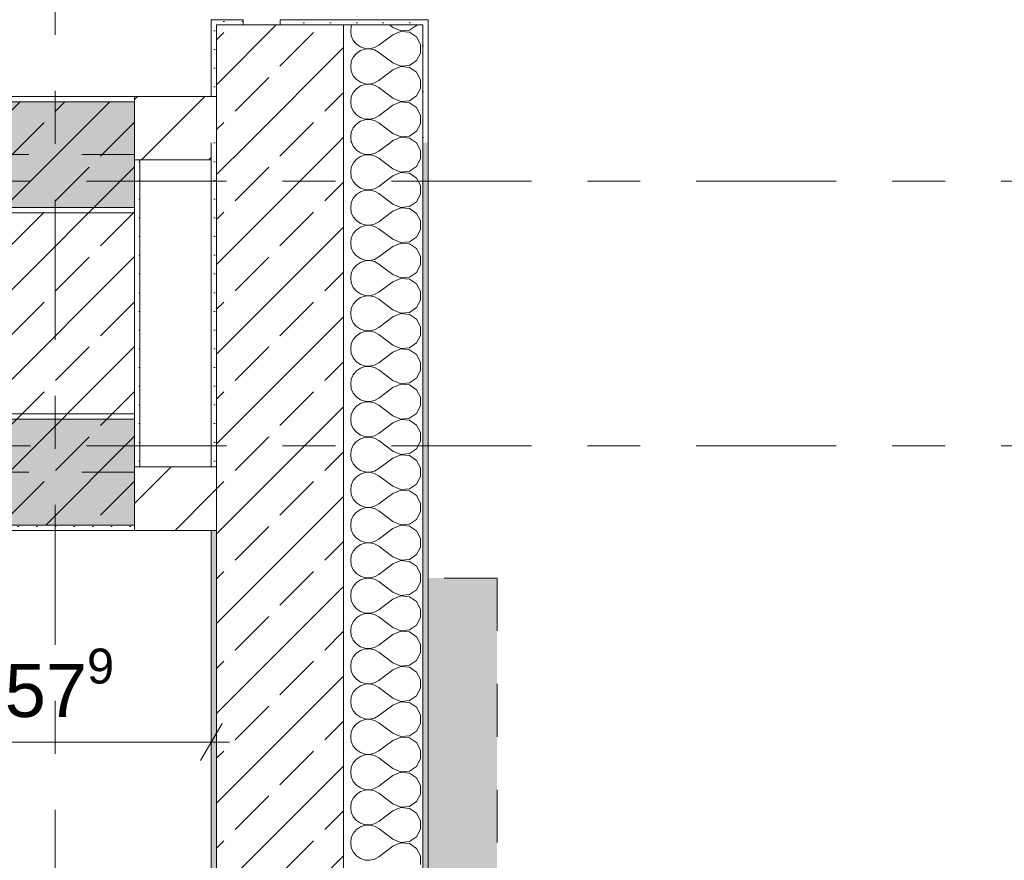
# Model space of a CAD drawing. Header units: metres. Extents: x -3.6 to 84.5, y -11 to 16.8.
# Tile 202 of 225: x 61.7 to 63.5, y 4.6 to 6.2. Entities that reach past the tile are written whole.
import ezdxf

# ---------------------------------------------------------------- set-up
doc = ezdxf.new("R2010")
doc.units = ezdxf.units.M
doc.header["$MEASUREMENT"] = 0
for name, pattern in [('Achse', [0.2, 0.1, -0.05, 0, -0.05]), ('Strichlinie doppelt', [0.546806, 0.264583, -0.105833, 0.070556, -0.105833]), ('Strichlinie eng', [0.115, 0.075, -0.04]), ('Wipeout_Contour', [1, 0, -1])]:
    doc.linetypes.add(name, pattern=pattern)
for name, color, linetype in [('155 - Bemaßung_ Beschriftung.Ausbau - Deckenelemente', 7, 'Continuous'), ('301 - Elemente.Linie', 7, 'Continuous'), ('302 - Elemente.Schraffur', 7, 'Continuous'), ('451 - Universal.Achsen Raster', 7, 'Continuous'), ('604 - Struktur.Wand Aussen', 7, 'Continuous'), ('605 - Struktur.Wand Innen', 7, 'Continuous'), ('607 - Struktur.Stütze', 7, 'Continuous'), ('608 - Struktur.Träger', 7, 'Continuous')]:
    doc.layers.add(name, color=color, linetype=linetype)
doc.styles.add('ERSTELLTER_STIL_2', font='txt')
doc.dimstyles.new('ERSTELLTER_STIL__1', dxfattribs={"dimtxt": 0.1, "dimasz": 0.0532, "dimexe": 0.18, "dimexo": 0.0625, "dimgap": 0, "dimtad": 1, "dimtih": 1, "dimtoh": 1, "dimzin": 0, "dimdsep": 46, "dimtxsty": 'ERSTELLTER_STIL_2', "dimblk": 'ARROWHEAD_2', "dimblk1": 'ARROWHEAD_2', "dimblk2": 'ARROWHEAD_2', "dimcen": 0.09, "dimse1": 1, "dimse2": 1, "dimclrd": 7, "dimclre": 7, "dimclrt": 7, "dimazin": 0, "dimtfac": 1, "dimtdec": 4, "dimtmove": 0, "dimatfit": 3, "dimfxl": 1, "dimtolj": 1, "dimtzin": 0, "dimarcsym": 0})
pattern_1 = [(45, (0, 0), (-0.08485281, 0.08485281), []), (45, (-0.04243, 0.04243), (-0.08485281, 0.08485281), [0.09, -0.03])]
pattern_2 = [(45, (0, 0), (-0.01767767, 0.01767767), [0, -0.025])]
pattern_3 = [(45, (0, 0), (-0.06363961, 0.06363961), [])]
pattern_4 = [(0, (0, 0), (0, 0.08660254), [0, -0.05]), (0, (0.025, 0.0433), (0, 0.08660254), [0, -0.05])]

# ---------------------------------------------------------------- blocks, each defined once
blk = doc.blocks.new('*X67')
at = {"layer": '604 - Struktur.Wand Aussen', "color": 7, "linetype": 'Continuous', "lineweight": 5}
for p, q in [((62.2896, 6.1424), (62.2884, 6.1333)), ((62.2908, 6.145), (62.2896, 6.1424)), ((62.3684, 6.14), (62.3617, 6.145)), ((62.3995, 6.1352), (62.413, 6.1442)), ((62.413, 6.1442), (62.4134, 6.145)), ((62.2884, 6.1333), (62.2896, 6.1242)), ((62.2896, 6.1242), (62.2933, 6.1158)), ((62.3684, 6.1267), (62.3417, 6.1067)), ((62.3684, 6.14), (62.3833, 6.1337)), ((62.3833, 6.133), (62.3684, 6.1267)), ((62.3833, 6.1337), (62.3995, 6.1352)), ((62.3995, 6.1314), (62.3833, 6.133)), ((62.413, 6.1224), (62.3995, 6.1314)), ((62.2933, 6.1158), (62.2992, 6.1087)), ((62.2992, 6.1087), (62.3068, 6.1035)), ((62.3336, 6.1022), (62.3417, 6.1067)), ((62.4207, 6.1081), (62.413, 6.1224)), ((62.4207, 6.0919), (62.4207, 6.1081)), ((62.2992, 6.0913), (62.2933, 6.0842)), ((62.3068, 6.0965), (62.2992, 6.0913)), ((62.3068, 6.1035), (62.3155, 6.1006)), ((62.3155, 6.0994), (62.3068, 6.0965)), ((62.3155, 6.1006), (62.3247, 6.1001)), ((62.3247, 6.0999), (62.3155, 6.0994)), ((62.3247, 6.1001), (62.3336, 6.1022)), ((62.3336, 6.0978), (62.3247, 6.0999)), ((62.3417, 6.0933), (62.3336, 6.0978)), ((62.3684, 6.0733), (62.3417, 6.0933)), ((62.413, 6.0776), (62.4207, 6.0919)), ((62.2896, 6.0758), (62.2884, 6.0667)), ((62.2933, 6.0842), (62.2896, 6.0758)), ((62.3684, 6.0733), (62.3833, 6.067)), ((62.3833, 6.067), (62.3995, 6.0686)), ((62.3995, 6.0686), (62.413, 6.0776)), ((62.2884, 6.0667), (62.2896, 6.0576)), ((62.2896, 6.0576), (62.2933, 6.0491)), ((62.2933, 6.0491), (62.2992, 6.0421)), ((62.3684, 6.06), (62.3417, 6.04)), ((62.3833, 6.0663), (62.3684, 6.06)), ((62.3995, 6.0648), (62.3833, 6.0663)), ((62.413, 6.0558), (62.3995, 6.0648)), ((62.4207, 6.0415), (62.413, 6.0558)), ((62.2992, 6.0421), (62.3068, 6.0369)), ((62.3068, 6.0369), (62.3155, 6.0339)), ((62.3155, 6.0328), (62.3068, 6.0298)), ((62.3155, 6.0339), (62.3247, 6.0335)), ((62.3247, 6.0332), (62.3155, 6.0328)), ((62.3247, 6.0335), (62.3336, 6.0355)), ((62.3336, 6.0311), (62.3247, 6.0332)), ((62.3336, 6.0355), (62.3417, 6.04)), ((62.3417, 6.0267), (62.3336, 6.0311)), ((62.4207, 6.0252), (62.4207, 6.0415)), ((62.2933, 6.0175), (62.2896, 6.0091)), ((62.2992, 6.0246), (62.2933, 6.0175)), ((62.3068, 6.0298), (62.2992, 6.0246)), ((62.3684, 6.0067), (62.3417, 6.0267)), ((62.413, 6.0109), (62.4207, 6.0252)), ((62.2896, 6.0091), (62.2884, 6)), ((62.2884, 6), (62.2896, 5.9909)), ((62.3684, 5.9933), (62.3417, 5.9733)), ((62.3684, 6.0067), (62.3833, 6.0004)), ((62.3833, 5.9996), (62.3684, 5.9933)), ((62.3833, 6.0004), (62.3995, 6.0019)), ((62.3995, 5.9981), (62.3833, 5.9996)), ((62.3995, 6.0019), (62.413, 6.0109)), ((62.413, 5.9891), (62.3995, 5.9981)), ((62.2896, 5.9909), (62.2933, 5.9825)), ((62.2933, 5.9825), (62.2992, 5.9754)), ((62.2992, 5.9754), (62.3068, 5.9702)), ((62.4207, 5.9748), (62.413, 5.9891)), ((62.4207, 5.9585), (62.4207, 5.9748)), ((62.2992, 5.9579), (62.2933, 5.9509)), ((62.3068, 5.9631), (62.2992, 5.9579)), ((62.3068, 5.9702), (62.3155, 5.9672)), ((62.3155, 5.9661), (62.3068, 5.9631)), ((62.3155, 5.9672), (62.3247, 5.9668)), ((62.3247, 5.9665), (62.3155, 5.9661)), ((62.3247, 5.9668), (62.3336, 5.9689)), ((62.3336, 5.9645), (62.3247, 5.9665)), ((62.3336, 5.9689), (62.3417, 5.9733)), ((62.3417, 5.96), (62.3336, 5.9645)), ((62.3684, 5.94), (62.3417, 5.96)), ((62.413, 5.9442), (62.4207, 5.9585)), ((62.2896, 5.9424), (62.2884, 5.9333)), ((62.2933, 5.9509), (62.2896, 5.9424)), ((62.3684, 5.94), (62.3833, 5.9337)), ((62.3995, 5.9352), (62.413, 5.9442)), ((62.2884, 5.9333), (62.2896, 5.9242)), ((62.2896, 5.9242), (62.2904, 5.9225)), ((62.3684, 5.9267), (62.3628, 5.9225)), ((62.3833, 5.933), (62.3684, 5.9267)), ((62.3833, 5.9337), (62.3995, 5.9352)), ((62.3995, 5.9314), (62.3833, 5.933)), ((62.4129, 5.9225), (62.3995, 5.9314))]:
    blk.add_line(p, q, dxfattribs=at)
blk = doc.blocks.new('*X109')
at = {"layer": '604 - Struktur.Wand Aussen', "color": 7, "linetype": 'Continuous', "lineweight": 5}
for p, q in [((62.2904, 5.9225), (62.2933, 5.9158)), ((62.3628, 5.9225), (62.3417, 5.9067)), ((62.413, 5.9224), (62.4129, 5.9225)), ((62.4207, 5.9081), (62.413, 5.9224)), ((62.2933, 5.9158), (62.2992, 5.9087)), ((62.2992, 5.9087), (62.3068, 5.9035)), ((62.3068, 5.9035), (62.3155, 5.9006)), ((62.3155, 5.9006), (62.3247, 5.9001)), ((62.3247, 5.8999), (62.3155, 5.8994)), ((62.3247, 5.9001), (62.3336, 5.9022)), ((62.3336, 5.8978), (62.3247, 5.8999)), ((62.3336, 5.9022), (62.3417, 5.9067)), ((62.4207, 5.8919), (62.4207, 5.9081)), ((62.2933, 5.8842), (62.2896, 5.8758)), ((62.2992, 5.8913), (62.2933, 5.8842)), ((62.3068, 5.8965), (62.2992, 5.8913)), ((62.3155, 5.8994), (62.3068, 5.8965)), ((62.3417, 5.8933), (62.3336, 5.8978)), ((62.3684, 5.8733), (62.3417, 5.8933)), ((62.413, 5.8776), (62.4207, 5.8919)), ((62.2896, 5.8758), (62.2884, 5.8667)), ((62.2884, 5.8667), (62.2896, 5.8576)), ((62.3684, 5.8733), (62.3833, 5.867)), ((62.3833, 5.8663), (62.3684, 5.86)), ((62.3833, 5.867), (62.3995, 5.8686)), ((62.3995, 5.8648), (62.3833, 5.8663)), ((62.3995, 5.8686), (62.413, 5.8776)), ((62.413, 5.8558), (62.3995, 5.8648)), ((62.2896, 5.8576), (62.2933, 5.8491)), ((62.2933, 5.8491), (62.2992, 5.8421)), ((62.3684, 5.86), (62.3417, 5.84)), ((62.4207, 5.8415), (62.413, 5.8558)), ((62.2992, 5.8421), (62.3068, 5.8369)), ((62.3068, 5.8298), (62.2992, 5.8246)), ((62.3068, 5.8369), (62.3155, 5.8339)), ((62.3155, 5.8328), (62.3068, 5.8298)), ((62.3155, 5.8339), (62.3247, 5.8335)), ((62.3247, 5.8332), (62.3155, 5.8328)), ((62.3247, 5.8335), (62.3336, 5.8355)), ((62.3336, 5.8311), (62.3247, 5.8332)), ((62.3336, 5.8355), (62.3417, 5.84)), ((62.3417, 5.8267), (62.3336, 5.8311)), ((62.3684, 5.8067), (62.3417, 5.8267)), ((62.4207, 5.8252), (62.4207, 5.8415)), ((62.2896, 5.8091), (62.2884, 5.8)), ((62.2933, 5.8175), (62.2896, 5.8091)), ((62.2992, 5.8246), (62.2933, 5.8175)), ((62.3995, 5.8019), (62.413, 5.8109)), ((62.413, 5.8109), (62.4207, 5.8252)), ((62.2884, 5.8), (62.2896, 5.7909)), ((62.2896, 5.7909), (62.2933, 5.7825)), ((62.3684, 5.7933), (62.3417, 5.7733)), ((62.3684, 5.8067), (62.3833, 5.8004)), ((62.3833, 5.7996), (62.3684, 5.7933)), ((62.3833, 5.8004), (62.3995, 5.8019)), ((62.3995, 5.7981), (62.3833, 5.7996)), ((62.413, 5.7891), (62.3995, 5.7981)), ((62.4207, 5.7748), (62.413, 5.7891)), ((62.2933, 5.7825), (62.2992, 5.7754)), ((62.2992, 5.7754), (62.3068, 5.7702)), ((62.3068, 5.7702), (62.3155, 5.7672)), ((62.3336, 5.7689), (62.3417, 5.7733)), ((62.4207, 5.7585), (62.4207, 5.7748)), ((62.2992, 5.7579), (62.2933, 5.7509)), ((62.3068, 5.7631), (62.2992, 5.7579)), ((62.3155, 5.7661), (62.3068, 5.7631)), ((62.3155, 5.7672), (62.3247, 5.7668)), ((62.3247, 5.7665), (62.3155, 5.7661)), ((62.3247, 5.7668), (62.3336, 5.7689)), ((62.3336, 5.7645), (62.3247, 5.7665)), ((62.3417, 5.76), (62.3336, 5.7645)), ((62.3684, 5.74), (62.3417, 5.76)), ((62.413, 5.7442), (62.4207, 5.7585)), ((62.2896, 5.7424), (62.2884, 5.7333)), ((62.2884, 5.7333), (62.2896, 5.7242)), ((62.2933, 5.7509), (62.2896, 5.7424)), ((62.3684, 5.74), (62.3833, 5.7337)), ((62.3833, 5.733), (62.3684, 5.7267)), ((62.3833, 5.7337), (62.3995, 5.7352)), ((62.3995, 5.7314), (62.3833, 5.733)), ((62.3995, 5.7352), (62.413, 5.7442)), ((62.2896, 5.7242), (62.2933, 5.7158)), ((62.2933, 5.7158), (62.2992, 5.7087)), ((62.3684, 5.7267), (62.3417, 5.7067)), ((62.413, 5.7224), (62.3995, 5.7314)), ((62.4207, 5.7081), (62.413, 5.7224)), ((62.2992, 5.7087), (62.3068, 5.7035)), ((62.3068, 5.6965), (62.2992, 5.6913)), ((62.3068, 5.7035), (62.3155, 5.7006)), ((62.3155, 5.6994), (62.3068, 5.6965)), ((62.3155, 5.7006), (62.3247, 5.7001)), ((62.3247, 5.6999), (62.3155, 5.6994)), ((62.3247, 5.7001), (62.3336, 5.7022)), ((62.3336, 5.6978), (62.3247, 5.6999)), ((62.3336, 5.7022), (62.3417, 5.7067)), ((62.3417, 5.6933), (62.3336, 5.6978)), ((62.4207, 5.6919), (62.4207, 5.7081)), ((62.2933, 5.6842), (62.2896, 5.6758)), ((62.2992, 5.6913), (62.2933, 5.6842)), ((62.3684, 5.6733), (62.3417, 5.6933)), ((62.3995, 5.6686), (62.413, 5.6776)), ((62.413, 5.6776), (62.4207, 5.6919)), ((62.2896, 5.6758), (62.2884, 5.6667)), ((62.2884, 5.6667), (62.2896, 5.6576)), ((62.3684, 5.66), (62.3417, 5.64)), ((62.3684, 5.6733), (62.3833, 5.667)), ((62.3833, 5.6663), (62.3684, 5.66)), ((62.3833, 5.667), (62.3995, 5.6686)), ((62.3995, 5.6648), (62.3833, 5.6663)), ((62.413, 5.6558), (62.3995, 5.6648)), ((62.2896, 5.6576), (62.2933, 5.6491)), ((62.2933, 5.6491), (62.2992, 5.6421)), ((62.2992, 5.6421), (62.3068, 5.6369)), ((62.3336, 5.6355), (62.3417, 5.64)), ((62.4207, 5.6415), (62.413, 5.6558)), ((62.4207, 5.6252), (62.4207, 5.6415)), ((62.2992, 5.6246), (62.2933, 5.6175)), ((62.3068, 5.6298), (62.2992, 5.6246)), ((62.3068, 5.6369), (62.3155, 5.6339)), ((62.3155, 5.6328), (62.3068, 5.6298)), ((62.3155, 5.6339), (62.3247, 5.6335)), ((62.3247, 5.6332), (62.3155, 5.6328)), ((62.3247, 5.6335), (62.3336, 5.6355)), ((62.3336, 5.6311), (62.3247, 5.6332)), ((62.3417, 5.6267), (62.3336, 5.6311)), ((62.3684, 5.6067), (62.3417, 5.6267)), ((62.413, 5.6109), (62.4207, 5.6252)), ((62.2896, 5.6091), (62.2884, 5.6)), ((62.2933, 5.6175), (62.2896, 5.6091)), ((62.3684, 5.6067), (62.3833, 5.6004)), ((62.3995, 5.6019), (62.413, 5.6109)), ((62.2884, 5.6), (62.2896, 5.5909)), ((62.2896, 5.5909), (62.2933, 5.5825)), ((62.3684, 5.5933), (62.3417, 5.5733)), ((62.3833, 5.5996), (62.3684, 5.5933)), ((62.3833, 5.6004), (62.3995, 5.6019)), ((62.3995, 5.5981), (62.3833, 5.5996)), ((62.413, 5.5891), (62.3995, 5.5981)), ((62.4207, 5.5748), (62.413, 5.5891)), ((62.2933, 5.5825), (62.2992, 5.5754)), ((62.2992, 5.5754), (62.3068, 5.5702)), ((62.3068, 5.5702), (62.3155, 5.5672)), ((62.3155, 5.5661), (62.3068, 5.5631)), ((62.3155, 5.5672), (62.3247, 5.5668)), ((62.3247, 5.5665), (62.3155, 5.5661)), ((62.3247, 5.5668), (62.3336, 5.5689)), ((62.3336, 5.5645), (62.3247, 5.5665)), ((62.3336, 5.5689), (62.3417, 5.5733)), ((62.4207, 5.5585), (62.4207, 5.5748)), ((62.2933, 5.5509), (62.2896, 5.5424)), ((62.2992, 5.5579), (62.2933, 5.5509)), ((62.3068, 5.5631), (62.2992, 5.5579)), ((62.3417, 5.56), (62.3336, 5.5645)), ((62.3684, 5.54), (62.3417, 5.56)), ((62.413, 5.5442), (62.4207, 5.5585)), ((62.2896, 5.5424), (62.2884, 5.5333)), ((62.2884, 5.5333), (62.2896, 5.5242)), ((62.3684, 5.54), (62.3833, 5.5337)), ((62.3833, 5.533), (62.3684, 5.5267)), ((62.3833, 5.5337), (62.3995, 5.5352)), ((62.3995, 5.5314), (62.3833, 5.533)), ((62.3995, 5.5352), (62.413, 5.5442)), ((62.413, 5.5224), (62.3995, 5.5314)), ((62.2896, 5.5242), (62.2933, 5.5158)), ((62.2933, 5.5158), (62.2992, 5.5087)), ((62.3684, 5.5267), (62.3417, 5.5067)), ((62.4207, 5.5081), (62.413, 5.5224)), ((62.2992, 5.4913), (62.2933, 5.4842)), ((62.2992, 5.5087), (62.3068, 5.5035)), ((62.3068, 5.4965), (62.2992, 5.4913)), ((62.3068, 5.5035), (62.3155, 5.5006)), ((62.3155, 5.4994), (62.3068, 5.4965)), ((62.3155, 5.5006), (62.3247, 5.5001)), ((62.3247, 5.4999), (62.3155, 5.4994)), ((62.3247, 5.5001), (62.3336, 5.5022)), ((62.3336, 5.4978), (62.3247, 5.4999)), ((62.3336, 5.5022), (62.3417, 5.5067)), ((62.3417, 5.4933), (62.3336, 5.4978)), ((62.3684, 5.4733), (62.3417, 5.4933)), ((62.413, 5.4776), (62.4207, 5.4919)), ((62.4207, 5.4919), (62.4207, 5.5081)), ((62.2896, 5.4758), (62.2884, 5.4667)), ((62.2933, 5.4842), (62.2896, 5.4758)), ((62.3684, 5.4733), (62.3833, 5.467)), ((62.3995, 5.4686), (62.413, 5.4776)), ((62.2884, 5.4667), (62.2896, 5.4576)), ((62.2896, 5.4576), (62.2933, 5.4491)), ((62.3684, 5.46), (62.3417, 5.44)), ((62.3833, 5.4663), (62.3684, 5.46)), ((62.3833, 5.467), (62.3995, 5.4686)), ((62.3995, 5.4648), (62.3833, 5.4663)), ((62.413, 5.4558), (62.3995, 5.4648)), ((62.4207, 5.4415), (62.413, 5.4558)), ((62.2933, 5.4491), (62.2992, 5.4421)), ((62.2992, 5.4421), (62.3068, 5.4369)), ((62.3068, 5.4369), (62.3155, 5.4339)), ((62.3247, 5.4335), (62.3336, 5.4355)), ((62.3336, 5.4355), (62.3417, 5.44)), ((62.4207, 5.4252), (62.4207, 5.4415)), ((62.2933, 5.4175), (62.2896, 5.4091)), ((62.2992, 5.4246), (62.2933, 5.4175)), ((62.3068, 5.4298), (62.2992, 5.4246)), ((62.3155, 5.4328), (62.3068, 5.4298)), ((62.3155, 5.4339), (62.3247, 5.4335)), ((62.3247, 5.4332), (62.3155, 5.4328)), ((62.3336, 5.4311), (62.3247, 5.4332)), ((62.3417, 5.4267), (62.3336, 5.4311)), ((62.3684, 5.4067), (62.3417, 5.4267)), ((62.413, 5.4109), (62.4207, 5.4252)), ((62.2896, 5.4091), (62.2884, 5.4)), ((62.2884, 5.4), (62.2896, 5.3909)), ((62.3684, 5.4067), (62.3833, 5.4004)), ((62.3833, 5.3996), (62.3684, 5.3933)), ((62.3833, 5.4004), (62.3995, 5.4019)), ((62.3995, 5.3981), (62.3833, 5.3996)), ((62.3995, 5.4019), (62.413, 5.4109)), ((62.413, 5.3891), (62.3995, 5.3981)), ((62.2896, 5.3909), (62.2933, 5.3825)), ((62.2933, 5.3825), (62.2992, 5.3754)), ((62.3684, 5.3933), (62.3417, 5.3733)), ((62.4207, 5.3748), (62.413, 5.3891)), ((62.2992, 5.3754), (62.3068, 5.3702)), ((62.3068, 5.3631), (62.2992, 5.3579)), ((62.3068, 5.3702), (62.3155, 5.3672)), ((62.3155, 5.3661), (62.3068, 5.3631)), ((62.3155, 5.3672), (62.3247, 5.3668)), ((62.3247, 5.3665), (62.3155, 5.3661)), ((62.3247, 5.3668), (62.3336, 5.3689)), ((62.3336, 5.3645), (62.3247, 5.3665)), ((62.3336, 5.3689), (62.3417, 5.3733)), ((62.3417, 5.36), (62.3336, 5.3645)), ((62.4207, 5.3585), (62.4207, 5.3748)), ((62.2896, 5.3424), (62.2884, 5.3333)), ((62.2933, 5.3509), (62.2896, 5.3424)), ((62.2992, 5.3579), (62.2933, 5.3509)), ((62.3684, 5.34), (62.3417, 5.36)), ((62.3995, 5.3352), (62.413, 5.3442)), ((62.413, 5.3442), (62.4207, 5.3585)), ((62.2884, 5.3333), (62.2896, 5.3242)), ((62.2896, 5.3242), (62.2933, 5.3158)), ((62.3684, 5.3267), (62.3417, 5.3067)), ((62.3684, 5.34), (62.3833, 5.3337)), ((62.3833, 5.333), (62.3684, 5.3267)), ((62.3833, 5.3337), (62.3995, 5.3352)), ((62.3995, 5.3314), (62.3833, 5.333)), ((62.413, 5.3224), (62.3995, 5.3314)), ((62.2933, 5.3158), (62.2992, 5.3087)), ((62.2992, 5.3087), (62.3068, 5.3035)), ((62.3336, 5.3022), (62.3417, 5.3067)), ((62.4207, 5.3081), (62.413, 5.3224)), ((62.4207, 5.2919), (62.4207, 5.3081)), ((62.2992, 5.2913), (62.2933, 5.2842)), ((62.3068, 5.2965), (62.2992, 5.2913)), ((62.3068, 5.3035), (62.3155, 5.3006)), ((62.3155, 5.2994), (62.3068, 5.2965)), ((62.3155, 5.3006), (62.3247, 5.3001)), ((62.3247, 5.2999), (62.3155, 5.2994)), ((62.3247, 5.3001), (62.3336, 5.3022)), ((62.3336, 5.2978), (62.3247, 5.2999)), ((62.3417, 5.2933), (62.3336, 5.2978)), ((62.3684, 5.2733), (62.3417, 5.2933)), ((62.413, 5.2776), (62.4207, 5.2919)), ((62.2896, 5.2758), (62.2884, 5.2667)), ((62.2933, 5.2842), (62.2896, 5.2758)), ((62.3684, 5.2733), (62.3833, 5.267)), ((62.3833, 5.267), (62.3995, 5.2686)), ((62.3995, 5.2686), (62.413, 5.2776)), ((62.2884, 5.2667), (62.2896, 5.2576)), ((62.2896, 5.2576), (62.2933, 5.2491)), ((62.2933, 5.2491), (62.2992, 5.2421)), ((62.3684, 5.26), (62.3417, 5.24)), ((62.3833, 5.2663), (62.3684, 5.26)), ((62.3995, 5.2648), (62.3833, 5.2663)), ((62.413, 5.2558), (62.3995, 5.2648)), ((62.4207, 5.2415), (62.413, 5.2558)), ((62.2992, 5.2421), (62.3068, 5.2369)), ((62.3068, 5.2298), (62.2992, 5.2246)), ((62.3068, 5.2369), (62.3155, 5.2339)), ((62.3155, 5.2328), (62.3068, 5.2298)), ((62.3155, 5.2339), (62.3247, 5.2335)), ((62.3247, 5.2332), (62.3155, 5.2328)), ((62.3247, 5.2335), (62.3336, 5.2355)), ((62.3336, 5.2311), (62.3247, 5.2332)), ((62.3336, 5.2355), (62.3417, 5.24)), ((62.3417, 5.2267), (62.3336, 5.2311)), ((62.4207, 5.2252), (62.4207, 5.2415)), ((62.2933, 5.2175), (62.2896, 5.2091)), ((62.2992, 5.2246), (62.2933, 5.2175)), ((62.3684, 5.2067), (62.3417, 5.2267)), ((62.413, 5.2109), (62.4207, 5.2252)), ((62.2896, 5.2091), (62.2884, 5.2)), ((62.2884, 5.2), (62.2896, 5.1909)), ((62.3684, 5.1933), (62.3417, 5.1733)), ((62.3684, 5.2067), (62.3833, 5.2004)), ((62.3833, 5.1996), (62.3684, 5.1933)), ((62.3833, 5.2004), (62.3995, 5.2019)), ((62.3995, 5.1981), (62.3833, 5.1996)), ((62.3995, 5.2019), (62.413, 5.2109)), ((62.413, 5.1891), (62.3995, 5.1981)), ((62.2896, 5.1909), (62.2933, 5.1825)), ((62.2933, 5.1825), (62.2992, 5.1754)), ((62.2992, 5.1754), (62.3068, 5.1702)), ((62.4207, 5.1748), (62.413, 5.1891)), ((62.4207, 5.1585), (62.4207, 5.1748)), ((62.2992, 5.1579), (62.2933, 5.1509)), ((62.3068, 5.1631), (62.2992, 5.1579)), ((62.3068, 5.1702), (62.3155, 5.1672)), ((62.3155, 5.1661), (62.3068, 5.1631)), ((62.3155, 5.1672), (62.3247, 5.1668)), ((62.3247, 5.1665), (62.3155, 5.1661)), ((62.3247, 5.1668), (62.3336, 5.1689)), ((62.3336, 5.1645), (62.3247, 5.1665)), ((62.3336, 5.1689), (62.3417, 5.1733)), ((62.3417, 5.16), (62.3336, 5.1645)), ((62.3684, 5.14), (62.3417, 5.16)), ((62.413, 5.1442), (62.4207, 5.1585)), ((62.2896, 5.1424), (62.2884, 5.1333)), ((62.2933, 5.1509), (62.2896, 5.1424)), ((62.3684, 5.14), (62.3833, 5.1337)), ((62.3995, 5.1352), (62.413, 5.1442)), ((62.2884, 5.1333), (62.2896, 5.1242)), ((62.2896, 5.1242), (62.2933, 5.1158)), ((62.3684, 5.1267), (62.3417, 5.1067)), ((62.3833, 5.133), (62.3684, 5.1267)), ((62.3833, 5.1337), (62.3995, 5.1352)), ((62.3995, 5.1314), (62.3833, 5.133)), ((62.413, 5.1224), (62.3995, 5.1314)), ((62.4207, 5.1081), (62.413, 5.1224)), ((62.2933, 5.1158), (62.2992, 5.1087)), ((62.2992, 5.1087), (62.3068, 5.1035)), ((62.3068, 5.1035), (62.3155, 5.1006)), ((62.3155, 5.1006), (62.3247, 5.1001)), ((62.3247, 5.0999), (62.3155, 5.0994)), ((62.3247, 5.1001), (62.3336, 5.1022)), ((62.3336, 5.0978), (62.3247, 5.0999)), ((62.3336, 5.1022), (62.3417, 5.1067)), ((62.4207, 5.0919), (62.4207, 5.1081)), ((62.2933, 5.0842), (62.2896, 5.0758)), ((62.2992, 5.0913), (62.2933, 5.0842)), ((62.3068, 5.0965), (62.2992, 5.0913)), ((62.3155, 5.0994), (62.3068, 5.0965)), ((62.3417, 5.0933), (62.3336, 5.0978)), ((62.3684, 5.0733), (62.3417, 5.0933)), ((62.413, 5.0776), (62.4207, 5.0919)), ((62.2896, 5.0758), (62.2884, 5.0667)), ((62.2884, 5.0667), (62.2896, 5.0576)), ((62.3684, 5.0733), (62.3833, 5.067)), ((62.3833, 5.0663), (62.3684, 5.06)), ((62.3833, 5.067), (62.3995, 5.0686)), ((62.3995, 5.0648), (62.3833, 5.0663)), ((62.3995, 5.0686), (62.413, 5.0776)), ((62.413, 5.0558), (62.3995, 5.0648)), ((62.2896, 5.0576), (62.2933, 5.0491)), ((62.2933, 5.0491), (62.2992, 5.0421)), ((62.3684, 5.06), (62.3417, 5.04)), ((62.4207, 5.0415), (62.413, 5.0558)), ((62.2992, 5.0421), (62.3068, 5.0369)), ((62.3068, 5.0298), (62.2992, 5.0246)), ((62.3068, 5.0369), (62.3155, 5.0339)), ((62.3155, 5.0328), (62.3068, 5.0298)), ((62.3155, 5.0339), (62.3247, 5.0335)), ((62.3247, 5.0332), (62.3155, 5.0328)), ((62.3247, 5.0335), (62.3336, 5.0355)), ((62.3336, 5.0311), (62.3247, 5.0332)), ((62.3336, 5.0355), (62.3417, 5.04)), ((62.3417, 5.0267), (62.3336, 5.0311)), ((62.3684, 5.0067), (62.3417, 5.0267)), ((62.413, 5.0109), (62.4207, 5.0252)), ((62.4207, 5.0252), (62.4207, 5.0415)), ((62.2896, 5.0091), (62.2884, 5)), ((62.2933, 5.0175), (62.2896, 5.0091)), ((62.2992, 5.0246), (62.2933, 5.0175)), ((62.3684, 5.0067), (62.3833, 5.0004)), ((62.3995, 5.0019), (62.413, 5.0109)), ((62.2884, 5), (62.2896, 4.9909)), ((62.2896, 4.9909), (62.2933, 4.9825)), ((62.3684, 4.9933), (62.3417, 4.9733)), ((62.3833, 4.9996), (62.3684, 4.9933)), ((62.3833, 5.0004), (62.3995, 5.0019)), ((62.3995, 4.9981), (62.3833, 4.9996)), ((62.413, 4.9891), (62.3995, 4.9981)), ((62.4207, 4.9748), (62.413, 4.9891)), ((62.2933, 4.9825), (62.2992, 4.9754)), ((62.2992, 4.9754), (62.3068, 4.9702)), ((62.3068, 4.9702), (62.3155, 4.9672)), ((62.3336, 4.9689), (62.3417, 4.9733)), ((62.4207, 4.9585), (62.4207, 4.9748)), ((62.2933, 4.9509), (62.2896, 4.9424)), ((62.2992, 4.9579), (62.2933, 4.9509)), ((62.3068, 4.9631), (62.2992, 4.9579)), ((62.3155, 4.9661), (62.3068, 4.9631)), ((62.3155, 4.9672), (62.3247, 4.9668)), ((62.3247, 4.9665), (62.3155, 4.9661)), ((62.3247, 4.9668), (62.3336, 4.9689)), ((62.3336, 4.9645), (62.3247, 4.9665)), ((62.3417, 4.96), (62.3336, 4.9645)), ((62.3684, 4.94), (62.3417, 4.96)), ((62.413, 4.9442), (62.4207, 4.9585)), ((62.2896, 4.9424), (62.2884, 4.9333)), ((62.2884, 4.9333), (62.2896, 4.9242)), ((62.3684, 4.94), (62.3833, 4.9337)), ((62.3833, 4.933), (62.3684, 4.9267)), ((62.3833, 4.9337), (62.3995, 4.9352)), ((62.3995, 4.9314), (62.3833, 4.933)), ((62.3995, 4.9352), (62.413, 4.9442)), ((62.2896, 4.9242), (62.2933, 4.9158)), ((62.2933, 4.9158), (62.2992, 4.9087)), ((62.3684, 4.9267), (62.3417, 4.9067)), ((62.413, 4.9224), (62.3995, 4.9314)), ((62.4207, 4.9081), (62.413, 4.9224)), ((62.2992, 4.9087), (62.3068, 4.9035)), ((62.3068, 4.8965), (62.2992, 4.8913)), ((62.3068, 4.9035), (62.3155, 4.9006)), ((62.3155, 4.8994), (62.3068, 4.8965)), ((62.3155, 4.9006), (62.3247, 4.9001)), ((62.3247, 4.8999), (62.3155, 4.8994)), ((62.3247, 4.9001), (62.3336, 4.9022)), ((62.3336, 4.8978), (62.3247, 4.8999)), ((62.3336, 4.9022), (62.3417, 4.9067)), ((62.3417, 4.8933), (62.3336, 4.8978)), ((62.4207, 4.8919), (62.4207, 4.9081)), ((62.2933, 4.8842), (62.2896, 4.8758)), ((62.2992, 4.8913), (62.2933, 4.8842)), ((62.3684, 4.8733), (62.3417, 4.8933)), ((62.3995, 4.8686), (62.413, 4.8776)), ((62.413, 4.8776), (62.4207, 4.8919)), ((62.2896, 4.8758), (62.2884, 4.8667)), ((62.2884, 4.8667), (62.2896, 4.8576)), ((62.2896, 4.8576), (62.2933, 4.8491)), ((62.3684, 4.86), (62.3417, 4.84)), ((62.3684, 4.8733), (62.3833, 4.867)), ((62.3833, 4.8663), (62.3684, 4.86)), ((62.3833, 4.867), (62.3995, 4.8686)), ((62.3995, 4.8648), (62.3833, 4.8663)), ((62.413, 4.8558), (62.3995, 4.8648)), ((62.2933, 4.8491), (62.2992, 4.8421)), ((62.2992, 4.8421), (62.3068, 4.8369)), ((62.3336, 4.8355), (62.3417, 4.84)), ((62.4207, 4.8415), (62.413, 4.8558)), ((62.4207, 4.8252), (62.4207, 4.8415)), ((62.2992, 4.8246), (62.2933, 4.8175)), ((62.3068, 4.8298), (62.2992, 4.8246)), ((62.3068, 4.8369), (62.3155, 4.8339)), ((62.3155, 4.8328), (62.3068, 4.8298)), ((62.3155, 4.8339), (62.3247, 4.8335)), ((62.3247, 4.8332), (62.3155, 4.8328)), ((62.3247, 4.8335), (62.3336, 4.8355)), ((62.3336, 4.8311), (62.3247, 4.8332)), ((62.3417, 4.8267), (62.3336, 4.8311)), ((62.3684, 4.8067), (62.3417, 4.8267)), ((62.413, 4.8109), (62.4207, 4.8252)), ((62.2896, 4.8091), (62.2884, 4.8)), ((62.2933, 4.8175), (62.2896, 4.8091)), ((62.3684, 4.8067), (62.3833, 4.8004)), ((62.3833, 4.8004), (62.3995, 4.8019)), ((62.3995, 4.8019), (62.413, 4.8109)), ((62.2884, 4.8), (62.2896, 4.7909)), ((62.2896, 4.7909), (62.2933, 4.7825)), ((62.3684, 4.7933), (62.3417, 4.7733)), ((62.3833, 4.7996), (62.3684, 4.7933)), ((62.3995, 4.7981), (62.3833, 4.7996)), ((62.413, 4.7891), (62.3995, 4.7981)), ((62.4207, 4.7748), (62.413, 4.7891)), ((62.2933, 4.7825), (62.2992, 4.7754)), ((62.2992, 4.7754), (62.3068, 4.7702)), ((62.3068, 4.7702), (62.3155, 4.7672)), ((62.3155, 4.7661), (62.3068, 4.7631)), ((62.3155, 4.7672), (62.3247, 4.7668)), ((62.3247, 4.7665), (62.3155, 4.7661)), ((62.3247, 4.7668), (62.3336, 4.7689)), ((62.3336, 4.7645), (62.3247, 4.7665)), ((62.3336, 4.7689), (62.3417, 4.7733)), ((62.4207, 4.7585), (62.4207, 4.7748)), ((62.2933, 4.7509), (62.2896, 4.7424)), ((62.2992, 4.7579), (62.2933, 4.7509)), ((62.3068, 4.7631), (62.2992, 4.7579)), ((62.3417, 4.76), (62.3336, 4.7645)), ((62.3684, 4.74), (62.3417, 4.76)), ((62.413, 4.7442), (62.4207, 4.7585)), ((62.2896, 4.7424), (62.2884, 4.7333)), ((62.2884, 4.7333), (62.2896, 4.7242)), ((62.3684, 4.74), (62.3833, 4.7337)), ((62.3833, 4.733), (62.3684, 4.7267)), ((62.3833, 4.7337), (62.3995, 4.7352)), ((62.3995, 4.7314), (62.3833, 4.733)), ((62.3995, 4.7352), (62.413, 4.7442)), ((62.413, 4.7224), (62.3995, 4.7314)), ((62.2896, 4.7242), (62.2933, 4.7158)), ((62.2933, 4.7158), (62.2992, 4.7087)), ((62.2992, 4.7087), (62.3068, 4.7035)), ((62.3684, 4.7267), (62.3417, 4.7067)), ((62.4207, 4.7081), (62.413, 4.7224)), ((62.2992, 4.6913), (62.2933, 4.6842)), ((62.3068, 4.6965), (62.2992, 4.6913)), ((62.3068, 4.7035), (62.3155, 4.7006)), ((62.3155, 4.6994), (62.3068, 4.6965)), ((62.3155, 4.7006), (62.3247, 4.7001)), ((62.3247, 4.6999), (62.3155, 4.6994)), ((62.3247, 4.7001), (62.3336, 4.7022)), ((62.3336, 4.6978), (62.3247, 4.6999)), ((62.3336, 4.7022), (62.3417, 4.7067)), ((62.3417, 4.6933), (62.3336, 4.6978)), ((62.3684, 4.6733), (62.3417, 4.6933)), ((62.413, 4.6776), (62.4207, 4.6919)), ((62.4207, 4.6919), (62.4207, 4.7081)), ((62.2896, 4.6758), (62.2884, 4.6667)), ((62.2933, 4.6842), (62.2896, 4.6758)), ((62.3684, 4.6733), (62.3833, 4.667)), ((62.3995, 4.6686), (62.413, 4.6776)), ((62.2884, 4.6667), (62.2896, 4.6576)), ((62.2896, 4.6576), (62.2933, 4.6491)), ((62.3684, 4.66), (62.3417, 4.64)), ((62.3833, 4.6663), (62.3684, 4.66)), ((62.3833, 4.667), (62.3995, 4.6686)), ((62.3995, 4.6648), (62.3833, 4.6663)), ((62.413, 4.6558), (62.3995, 4.6648)), ((62.4207, 4.6415), (62.413, 4.6558)), ((62.2933, 4.6491), (62.2992, 4.6421)), ((62.2992, 4.6421), (62.3068, 4.6369)), ((62.3068, 4.6369), (62.3155, 4.6339)), ((62.3247, 4.6335), (62.3336, 4.6355)), ((62.3336, 4.6355), (62.3417, 4.64)), ((62.4207, 4.6252), (62.4207, 4.6415)), ((62.2933, 4.6175), (62.2896, 4.6091)), ((62.2992, 4.6246), (62.2933, 4.6175)), ((62.3068, 4.6298), (62.2992, 4.6246)), ((62.3155, 4.6328), (62.3068, 4.6298)), ((62.3155, 4.6339), (62.3247, 4.6335)), ((62.3247, 4.6332), (62.3155, 4.6328)), ((62.3336, 4.6311), (62.3247, 4.6332)), ((62.3417, 4.6267), (62.3336, 4.6311)), ((62.3684, 4.6067), (62.3417, 4.6267)), ((62.413, 4.6109), (62.4207, 4.6252)), ((62.2896, 4.6091), (62.2884, 4.6)), ((62.2884, 4.6), (62.2896, 4.5909)), ((62.3684, 4.6067), (62.3833, 4.6004)), ((62.3833, 4.5996), (62.3684, 4.5933)), ((62.3833, 4.6004), (62.3995, 4.6019)), ((62.3995, 4.5981), (62.3833, 4.5996)), ((62.3995, 4.6019), (62.413, 4.6109)), ((62.413, 4.5891), (62.3995, 4.5981)), ((62.2896, 4.5909), (62.2933, 4.5825)), ((62.2933, 4.5825), (62.2992, 4.5754)), ((62.3684, 4.5933), (62.3417, 4.5733)), ((62.4207, 4.5748), (62.413, 4.5891)), ((62.2992, 4.5754), (62.3068, 4.5702)), ((62.3068, 4.5702), (62.3155, 4.5672)), ((62.3155, 4.5672), (62.3247, 4.5668)), ((62.3247, 4.5668), (62.3336, 4.5689)), ((62.3336, 4.5689), (62.3417, 4.5733)), ((62.4207, 4.5585), (62.4207, 4.5748))]:
    blk.add_line(p, q, dxfattribs=at)
blk = doc.blocks.new('*D314')
at = {"layer": '155 - Bemaßung_ Beschriftung.Ausbau - Deckenelemente', "color": 7, "linetype": 'Continuous', "lineweight": 5}
for p, q in [((61.446, 4.7375), (61.446, 4.8425)), ((62.025, 4.7375), (62.025, 4.8425)), ((61.4662, 4.825), (61.4258, 4.755)), ((62.0048, 4.755), (62.0452, 4.825)), ((61.446, 4.79), (62.025, 4.79)), ((62.025, 4.79), (62.0593, 4.79))]:
    blk.add_line(p, q, dxfattribs=at)
at = {"layer": '155 - Bemaßung_ Beschriftung.Ausbau - Deckenelemente', "color": 7, "lineweight": 5, "insert": (61.6346, 4.8083), "char_height": 0.1, "attachment_point": 7, "style": 'ERSTELLTER_STIL_2'}
blk.add_mtext('\\A1;{\\pql;\\fArial|b0|i0|c0|p38;57\\fArial|b0|i0|c0|p38;\\A1{\\H.66x;\\S9^  ;}}', dxfattribs=at)
blk = doc.blocks.new('ARROWHEAD_2')
at = {"color": 0, "linetype": 'Continuous', "lineweight": 0}
for p, q in [((-0.378, -0.655), (0.378, 0.655)), ((0, 0), (-1, 0))]:
    blk.add_line(p, q, dxfattribs=at)

msp = doc.modelspace()

# ---------------------------------------------------------------- hatches: boundary and pattern name
at = {"layer": '302 - Elemente.Schraffur', "linetype": 'Continuous', "lineweight": 0, "true_color": 0x2f2f2f}
msp.add_hatch(color=250, dxfattribs=at).paths.add_polyline_path([(62.565, 5.1), (62.435, 5.1), (62.435, -3.31), (62.565, -3.31)])
at = {"layer": '604 - Struktur.Wand Aussen', "linetype": 'Continuous', "lineweight": 0, "true_color": 0x000000}
h = msp.add_hatch(dxfattribs=at)
h.set_pattern_fill('Gips_0001', color=18, style=0, pattern_type=2)
h.set_pattern_definition(pattern_2)
h.paths.add_polyline_path([(62.025, 6.145), (62.035, 6.145), (62.085, 6.145), (62.085, 6.155), (62.025, 6.155)])
h = msp.add_hatch(dxfattribs=at)
h.set_pattern_fill('Verputz_0001', color=18, style=0, pattern_type=2)
h.set_pattern_definition(pattern_4)
h.paths.add_polyline_path([(62.435, 6.155), (62.155, 6.155), (62.155, 6.145), (62.425, 6.145), (62.435, 6.145)])
h = msp.add_hatch(dxfattribs=at)
h.set_pattern_fill('Verputz_0001', color=18, style=0, pattern_type=2)
h.set_pattern_definition(pattern_4)
h.paths.add_polyline_path([(62.435, 6.145), (62.425, 6.145), (62.425, 5.9225), (62.435, 5.9225)])
h = msp.add_hatch(dxfattribs=at)
h.set_pattern_fill('Verputz_0001', color=18, style=0, pattern_type=2)
h.set_pattern_definition(pattern_4)
h.paths.add_polyline_path([(62.435, 5.9225), (62.425, 5.9225), (62.425, -0.145), (62.435, -0.145)])
at = {"layer": '607 - Struktur.Stütze', "linetype": 'Continuous', "lineweight": 0, "true_color": 0x000000}
h = msp.add_hatch(dxfattribs=at)
h.set_pattern_fill('Gips_0001', color=18, style=0, pattern_type=2)
h.set_pattern_definition(pattern_2)
h.paths.add_polyline_path([(61.57, 6.01), (61.57, 5.19), (61.88, 5.19), (61.88, 5.2), (61.58, 5.2), (61.58, 6), (61.88, 6), (61.88, 6.01)])
h = msp.add_hatch(dxfattribs=at)
h.set_pattern_fill('Beton__Stahlbeton_0001', color=18, style=0, pattern_type=2)
h.set_pattern_definition(pattern_1)
h.paths.add_polyline_path([(61.58, 5.2), (61.88, 5.2), (61.88, 6), (61.58, 6)])
h = msp.add_hatch(dxfattribs=at)
h.set_pattern_fill('Gips_0001', color=18, style=0, pattern_type=2)
h.set_pattern_definition(pattern_2)
h.paths.add_polyline_path([(61.89, 5.89), (61.88, 5.89), (61.88, 5.31), (61.89, 5.31)])

# ---------------------------------------------------------------- linework, layer by layer
at = {"layer": '301 - Elemente.Linie', "color": 253, "linetype": 'Strichlinie eng', "lineweight": 13, "true_color": 0xa0a0a0, "flags": 128}
for points in [[(62.565, 5.1), (62.41, 5.1)], [(62.565, 5.1), (62.565, -3.31)]]:
    msp.add_lwpolyline(points, dxfattribs=at)
at = {"layer": '451 - Universal.Achsen Raster', "color": 160, "linetype": 'Strichlinie doppelt', "lineweight": 9, "true_color": 0x3232ff}
for p, q in [((61.73, -10.585), (61.73, 16.355)), ((64.935, 5.85), (-3.175, 5.85)), ((64.935, 5.35), (-3.175, 5.35))]:
    msp.add_line(p, q, dxfattribs=at)
at = {"layer": '604 - Struktur.Wand Aussen', "color": 7, "linetype": 'Continuous', "lineweight": 5}
for p, q in [((62.085, 6.155), (62.025, 6.155)), ((62.025, 6.145), (62.025, 6.155)), ((62.085, 6.145), (62.085, 6.155)), ((62.155, 6.155), (62.435, 6.155)), ((62.155, 6.145), (62.155, 6.155)), ((62.425, 6.145), (62.155, 6.145)), ((62.425, 5.9225), (62.425, 6.145)), ((62.435, 6.145), (62.435, 6.155)), ((62.425, -0.005), (62.425, 5.9225))]:
    msp.add_line(p, q, dxfattribs=at)
at = {"layer": '604 - Struktur.Wand Aussen', "color": 7, "linetype": 'Continuous', "lineweight": 13}
for p, q in [((62.035, 6.145), (62.085, 6.145)), ((62.155, 6.145), (62.085, 6.145)), ((62.275, 5.9225), (62.275, 6.145)), ((62.275, 0.245), (62.275, 5.9225))]:
    msp.add_line(p, q, dxfattribs=at)
at = {"layer": '604 - Struktur.Wand Aussen', "color": 7, "linetype": 'Continuous', "lineweight": 5, "flags": 128}
for points in [[(62.435, 5.9225), (62.435, 6.145)], [(62.435, -0.155), (62.435, 5.9225)]]:
    msp.add_lwpolyline(points, dxfattribs=at)
at = {"layer": '607 - Struktur.Stütze', "color": 7, "linetype": 'Continuous', "lineweight": 5, "flags": 128}
for points in [[(61.88, 6.01), (61.57, 6.01), (61.57, 5.19), (61.88, 5.19)], [(61.89, 5.31), (61.89, 5.89)]]:
    msp.add_lwpolyline(points, dxfattribs=at)
at = {"layer": '607 - Struktur.Stütze', "color": 7, "linetype": 'Continuous', "lineweight": 13, "flags": 128}
msp.add_lwpolyline([(61.58, 5.2), (61.88, 5.2), (61.88, 6), (61.58, 6)], close=True, dxfattribs=at)
at = {"layer": '608 - Struktur.Träger', "color": 7, "linetype": 'Continuous', "lineweight": 13}
for p, q in [((0.38, 5.79), (61.88, 5.79)), ((0.38, 5.41), (61.88, 5.41)), ((61.88, 5.4), (61.57, 5.4))]:
    msp.add_line(p, q, dxfattribs=at)
at = {"layer": '608 - Struktur.Träger', "color": 7, "linetype": 'Continuous', "lineweight": 13, "flags": 128}
msp.add_lwpolyline([(61.88, 5.8), (61.57, 5.8), (58.195, 5.8), (58.06, 5.8), (54.69, 5.8), (54.37, 5.8)], dxfattribs=at)

# ---------------------------------------------------------------- block references
at = {"layer": '604 - Struktur.Wand Aussen', "color": 7, "lineweight": 18}
for name in ['*X67', '*X109']:
    msp.add_blockref(name, (0, 0), dxfattribs=at)

# ---------------------------------------------------------------- wipeouts: each hides what was drawn before it
at = {"color": 254, "linetype": 'Wipeout_Contour', "lineweight": 0, "ltscale": 249.273097}
msp.add_wipeout([(62.025, 6.01), (62.025, 5.9225), (62.035, 5.9225), (62.035, 6.01)], dxfattribs=at).dxf.layer = '605 - Struktur.Wand Innen'
at = {"color": 254, "linetype": 'Wipeout_Contour', "lineweight": 0, "ltscale": 249.015162}
msp.add_wipeout([(62.025, 5.31), (62.025, 5.19), (62.035, 5.19), (62.035, 5.31)], dxfattribs=at).dxf.layer = '605 - Struktur.Wand Innen'

# ---------------------------------------------------------------- next in the draw order: hatches: boundary and pattern name
at = {"layer": '604 - Struktur.Wand Aussen', "linetype": 'Continuous', "lineweight": 0, "true_color": 0x000000}
h = msp.add_hatch(dxfattribs=at)
h.set_pattern_fill('Beton__Stahlbeton_0001', color=18, style=0, pattern_type=2)
h.set_pattern_definition(pattern_1)
h.paths.add_polyline_path([(62.035, 5.9225), (62.275, 5.9225), (62.275, 6.145), (62.155, 6.145), (62.085, 6.145), (62.035, 6.145)])
h = msp.add_hatch(dxfattribs=at)
h.set_pattern_fill('Beton__Stahlbeton_0001', color=18, style=0, pattern_type=2)
h.set_pattern_definition(pattern_1)
h.paths.add_polyline_path([(62.275, 0.245), (62.275, 5.9225), (62.035, 5.9225), (62.035, 0.245)])
at = {"layer": '605 - Struktur.Wand Innen', "linetype": 'Continuous', "lineweight": 0, "true_color": 0x000000}
h = msp.add_hatch(dxfattribs=at)
h.set_pattern_fill('MW_Ziegel_0001', color=18, style=0, pattern_type=2)
h.set_pattern_definition(pattern_3)
h.paths.add_polyline_path([(62.025, 6.01), (62.025, 5.9225), (62.035, 5.9225), (62.035, 6.01)])
h = msp.add_hatch(dxfattribs=at)
h.set_pattern_fill('MW_Ziegel_0001', color=18, style=0, pattern_type=2)
h.set_pattern_definition(pattern_3)
h.paths.add_polyline_path([(62.025, 5.31), (62.025, 5.19), (62.035, 5.19), (62.035, 5.31)])

# ---------------------------------------------------------------- next in the draw order: linework, layer by layer
at = {"layer": '604 - Struktur.Wand Aussen', "color": 7, "linetype": 'Continuous', "lineweight": 13}
for p, q in [((62.035, 6.145), (62.035, 6.01)), ((62.035, 5.9225), (62.035, 6.01)), ((62.035, 5.9225), (62.035, 6.01)), ((62.035, 5.9225), (62.035, 5.31)), ((62.035, 5.19), (62.035, 5.31)), ((62.035, 5.19), (62.035, 5.31)), ((62.035, 5.19), (62.035, 0.71))]:
    msp.add_line(p, q, dxfattribs=at)

# ---------------------------------------------------------------- next in the draw order: wipeouts: each hides what was drawn before it
at = {"color": 254, "linetype": 'Wipeout_Contour', "lineweight": 0, "ltscale": 248.958034}
msp.add_wipeout([(61.88, 5.89), (62.025, 5.89), (62.025, 6.01), (61.88, 6.01)], dxfattribs=at).dxf.layer = '605 - Struktur.Wand Innen'
at = {"color": 254, "linetype": 'Wipeout_Contour', "lineweight": 0, "ltscale": 248.706025}
msp.add_wipeout([(61.88, 5.19), (62.025, 5.19), (62.025, 5.31), (61.88, 5.31)], dxfattribs=at).dxf.layer = '605 - Struktur.Wand Innen'

# ---------------------------------------------------------------- next in the draw order: hatches: boundary and pattern name
at = {"layer": '604 - Struktur.Wand Aussen', "linetype": 'Continuous', "lineweight": 0, "true_color": 0x000000}
h = msp.add_hatch(dxfattribs=at)
h.set_pattern_fill('Gips_0001', color=18, style=0, pattern_type=2)
h.set_pattern_definition(pattern_2)
h.paths.add_polyline_path([(62.025, 6.01), (62.035, 6.01), (62.035, 6.145), (62.025, 6.145)])
h = msp.add_hatch(dxfattribs=at)
h.set_pattern_fill('Gips_0001', color=18, style=0, pattern_type=2)
h.set_pattern_definition(pattern_2)
h.paths.add_polyline_path([(62.035, 5.31), (62.035, 5.9225), (62.025, 5.9225), (62.025, 5.31)])
h = msp.add_hatch(dxfattribs=at)
h.set_pattern_fill('Gips_0001', color=18, style=0, pattern_type=2)
h.set_pattern_definition(pattern_2)
h.paths.add_polyline_path([(62.025, 5.19), (62.025, 0.71), (62.035, 0.71), (62.035, 5.19)])
at = {"layer": '605 - Struktur.Wand Innen', "linetype": 'Continuous', "lineweight": 0, "true_color": 0x000000}
h = msp.add_hatch(dxfattribs=at)
h.set_pattern_fill('MW_Ziegel_0001', color=18, style=0, pattern_type=2)
h.set_pattern_definition(pattern_3)
h.paths.add_polyline_path([(61.88, 5.89), (62.025, 5.89), (62.025, 6.01), (61.88, 6.01)])
h = msp.add_hatch(dxfattribs=at)
h.set_pattern_fill('MW_Ziegel_0001', color=18, style=0, pattern_type=2)
h.set_pattern_definition(pattern_3)
h.paths.add_polyline_path([(61.88, 5.19), (62.025, 5.19), (62.025, 5.31), (61.88, 5.31)])
at = {"layer": '608 - Struktur.Träger', "linetype": 'Continuous', "lineweight": 0, "true_color": 0x000000}
h = msp.add_hatch(dxfattribs=at)
h.set_pattern_fill('Beton__Stahlbeton_0001', color=18, style=0, pattern_type=2)
h.set_pattern_definition(pattern_1)
h.paths.add_polyline_path([(0.69, 6), (0.38, 6), (0.38, 5.8), (0.69, 5.8), (7.57, 5.8), (7.89, 5.8), (11.17, 5.8), (11.49, 5.8), (14.86, 5.8), (15.02, 5.8), (18.37, 5.8), (18.69, 5.8), (22.04, 5.8), (22.2, 5.8), (25.57, 5.8), (25.89, 5.8), (32.77, 5.8), (33.09, 5.8), (36.46, 5.8), (36.6, 5.8), (39.97, 5.8), (40.29, 5.8), (47.17, 5.8), (47.49, 5.8), (54.37, 5.8), (54.69, 5.8), (58.06, 5.8), (58.195, 5.8), (61.57, 5.8), (61.88, 5.8), (61.88, 6), (61.57, 6), (54.69, 6), (54.37, 6), (50.9225, 6), (50.8575, 6), (47.49, 6), (47.17, 6), (40.29, 6), (39.97, 6), (33.09, 6), (32.77, 6), (25.89, 6), (25.57, 6), (18.69, 6), (18.37, 6), (11.49, 6), (11.17, 6), (7.89, 6), (7.57, 6)])
h = msp.add_hatch(dxfattribs=at)
h.set_pattern_fill('Beton__Stahlbeton_0001', color=18, style=0, pattern_type=2)
h.set_pattern_definition(pattern_1)
h.paths.add_polyline_path([(0.69, 5.4), (0.38, 5.4), (0.38, 5.2), (0.69, 5.2), (7.57, 5.2), (7.89, 5.2), (11.17, 5.2), (11.49, 5.2), (14.86, 5.2), (15.02, 5.2), (18.37, 5.2), (18.69, 5.2), (22.04, 5.2), (22.2, 5.2), (25.57, 5.2), (25.89, 5.2), (29.26, 5.2), (29.42, 5.2), (32.77, 5.2), (33.09, 5.2), (36.46, 5.2), (36.6, 5.2), (39.97, 5.2), (40.29, 5.2), (47.16, 5.2), (47.49, 5.2), (54.37, 5.2), (54.69, 5.2), (58.06, 5.2), (58.195, 5.2), (61.57, 5.2), (61.88, 5.2), (61.88, 5.4), (61.57, 5.4), (58.195, 5.4), (58.06, 5.4), (54.69, 5.4), (54.37, 5.4), (47.49, 5.4), (47.17, 5.4), (40.29, 5.4), (39.97, 5.4), (36.6, 5.4), (36.46, 5.4), (33.09, 5.4), (32.77, 5.4), (29.42, 5.4), (29.26, 5.4), (25.89, 5.4), (25.57, 5.4), (22.2, 5.4), (22.04, 5.4), (18.69, 5.4), (18.37, 5.4), (15.02, 5.4), (14.86, 5.4), (11.49, 5.4), (11.17, 5.4), (7.89, 5.4), (7.57, 5.4)])

# ---------------------------------------------------------------- next in the draw order: linework, layer by layer
at = {"layer": '604 - Struktur.Wand Aussen', "color": 7, "linetype": 'Continuous', "lineweight": 18}
for p, q in [((62.035, 6.01), (62.025, 6.01)), ((62.035, 6.01), (62.025, 6.01)), ((62.035, 5.31), (62.025, 5.31)), ((62.035, 5.31), (62.025, 5.31)), ((62.025, 5.19), (62.035, 5.19)), ((62.025, 5.19), (62.035, 5.19))]:
    msp.add_line(p, q, dxfattribs=at)
at = {"layer": '604 - Struktur.Wand Aussen', "color": 7, "linetype": 'Continuous', "lineweight": 5, "flags": 128}
for points in [[(62.025, 6.145), (62.025, 6.01)], [(62.025, 5.9225), (62.025, 5.31)], [(62.025, 5.19), (62.025, 0.71)]]:
    msp.add_lwpolyline(points, dxfattribs=at)
at = {"layer": '605 - Struktur.Wand Innen', "color": 7, "linetype": 'Continuous', "lineweight": 18, "flags": 128}
for points in [[(62.025, 6.01), (61.88, 6.01)], [(61.88, 6.01), (61.88, 6)], [(61.88, 5.89), (62.025, 5.89)], [(62.025, 5.31), (61.88, 5.31)], [(61.88, 5.2), (61.88, 5.19)], [(61.88, 5.19), (62.025, 5.19)]]:
    msp.add_lwpolyline(points, dxfattribs=at)
at = {"layer": '608 - Struktur.Träger', "color": 7, "linetype": 'Continuous', "lineweight": 13}
for p, q in [((0.38, 6.01), (61.88, 6.01)), ((61.88, 6), (61.57, 6)), ((61.88, 5.79), (61.88, 6.01)), ((61.88, 5.19), (61.88, 5.41)), ((0.38, 5.19), (61.88, 5.19))]:
    msp.add_line(p, q, dxfattribs=at)
at = {"layer": '608 - Struktur.Träger', "color": 7, "linetype": 'Continuous', "lineweight": 9}
for p, q in [((61.88, 6), (61.88, 5.8)), ((61.88, 5.4), (61.88, 5.2))]:
    msp.add_line(p, q, dxfattribs=at)
at = {"layer": '608 - Struktur.Träger', "color": 7, "linetype": 'Achse', "lineweight": 9}
for p, q in [((0.38, 5.9), (61.88, 5.9)), ((0.38, 5.3), (61.88, 5.3))]:
    msp.add_line(p, q, dxfattribs=at)
at = {"layer": '608 - Struktur.Träger', "color": 7, "linetype": 'Continuous', "lineweight": 13, "flags": 128}
msp.add_lwpolyline([(61.88, 5.2), (61.57, 5.2), (58.195, 5.2), (58.06, 5.2), (54.69, 5.2), (54.37, 5.2)], dxfattribs=at)

# ---------------------------------------------------------------- next in the draw order: dimensions: what is measured, and where the dimension line sits
at = {"layer": '155 - Bemaßung_ Beschriftung.Ausbau - Deckenelemente', "color": 7, "linetype": 'Continuous', "lineweight": 5}
dim = msp.add_linear_dim(base=(62.025, 4.79), p1=(61.446, 5.19), p2=(62.025, 5.19), dimstyle='ERSTELLTER_STIL__1', dxfattribs=at)
dim.commit()
dim.dimension.update_dxf_attribs({"geometry": '*D314', "text_midpoint": (61.8459, 4.86), "dimtype": 160})

doc.saveas('drawing.dxf')
